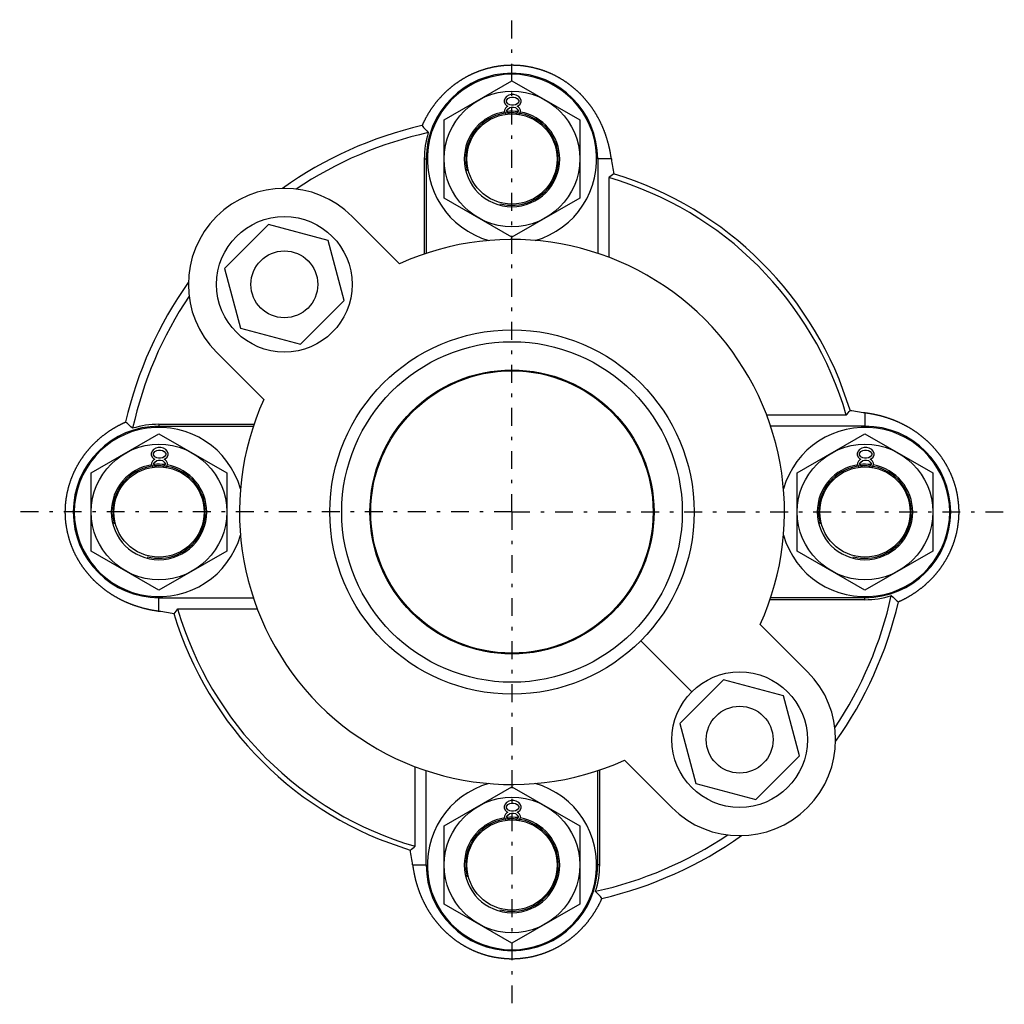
# Model space of a CAD drawing. Header units: millimetres. Extents: x 33 to 558, y 116 to 290.
# Tile 1 of 14: x 33 to 208, y 116 to 290. Entities that reach past the tile are written whole.
import ezdxf

# ---------------------------------------------------------------- set-up
doc = ezdxf.new("R2010")
doc.units = ezdxf.units.MM
doc.header["$MEASUREMENT"] = 0
doc.linetypes.add('DASH-DOT', pattern=[7.62, 3.175, -1.905, 0.635, -1.905])
for name, color, linetype in [('16', 7, 'Continuous'), ('4', 7, 'Continuous'), ('6', 7, 'Continuous')]:
    doc.layers.add(name, color=color, linetype=linetype)

msp = doc.modelspace()

# ---------------------------------------------------------------- linework, layer by layer
at = {"color": 7, "linetype": 'Continuous', "lineweight": 30}
for p, q in [((108.34, 272.76), (120.34, 279.68)), ((120.34, 279.68), (132.34, 272.76)), ((120.19, 277.22), (119.78, 277.13)), ((120.69, 277.22), (120.19, 277.22)), ((121.11, 277.13), (120.69, 277.22)), ((119.11, 276.62), (118.94, 276.19)), ((118.94, 276.19), (118.94, 275.94)), ((118.94, 275.94), (119.11, 275.51)), ((119.36, 276.87), (119.11, 276.62)), ((119.11, 275.51), (119.44, 275.26)), ((119.78, 277.13), (119.36, 276.87)), ((119.36, 276.19), (119.61, 276.53)), ((119.36, 275.94), (119.36, 276.19)), ((119.61, 275.6), (119.36, 275.94)), ((119.61, 276.53), (119.94, 276.7)), ((119.94, 275.43), (119.61, 275.6)), ((119.94, 276.7), (120.28, 276.79)), ((120.28, 276.79), (120.61, 276.79)), ((120.61, 276.79), (120.94, 276.7)), ((120.94, 276.7), (121.28, 276.53)), ((121.28, 275.6), (120.94, 275.43)), ((121.53, 276.87), (121.11, 277.13)), ((121.28, 276.53), (121.53, 276.19)), ((121.53, 275.94), (121.28, 275.6)), ((121.44, 275.26), (121.78, 275.51)), ((121.78, 276.62), (121.53, 276.87)), ((121.53, 276.19), (121.53, 275.94)), ((121.94, 276.19), (121.78, 276.62)), ((121.78, 275.51), (121.94, 275.94)), ((121.94, 275.94), (121.94, 276.19)), ((119.19, 274.83), (119.03, 274.49)), ((119.03, 274.49), (119.03, 274.24)), ((119.03, 274.24), (119.19, 273.81)), ((119.44, 275.09), (119.19, 274.83)), ((119.19, 273.81), (119.25, 273.75)), ((119.44, 275.26), (119.61, 275.17)), ((119.61, 275.17), (119.44, 275.09)), ((119.44, 274.41), (119.61, 274.66)), ((119.44, 274.23), (119.44, 274.41)), ((119.44, 274.24), (119.61, 273.98)), ((119.61, 274.66), (119.94, 274.92)), ((119.61, 273.98), (119.83, 273.81)), ((120.28, 275.34), (119.94, 275.43)), ((119.94, 274.92), (120.28, 275)), ((120.61, 275.34), (120.28, 275.34)), ((120.28, 275), (120.61, 275)), ((120.94, 275.43), (120.61, 275.34)), ((120.61, 275), (120.94, 274.92)), ((120.94, 274.92), (121.28, 274.66)), ((121.03, 273.8), (121.28, 273.98)), ((121.28, 275.17), (121.44, 275.26)), ((121.44, 275.09), (121.28, 275.17)), ((121.28, 274.66), (121.44, 274.41)), ((121.28, 273.98), (121.44, 274.24)), ((121.69, 274.83), (121.44, 275.09)), ((121.44, 274.41), (121.44, 274.24)), ((121.61, 273.72), (121.69, 273.81)), ((121.86, 274.49), (121.69, 274.83)), ((121.69, 273.81), (121.86, 274.24)), ((121.86, 274.24), (121.86, 274.49)), ((108.34, 258.9), (108.34, 272.76)), ((132.34, 272.76), (132.34, 258.9)), ((104.81, 265.83), (104.81, 249)), ((104.81, 265.83), (105.16, 265.83)), ((105.16, 265.83), (105.16, 249.13)), ((135.52, 265.83), (135.52, 249.12)), ((137.94, 265.83), (135.52, 265.83)), ((137.46, 262.52), (137.46, 248.43)), ((120.34, 251.97), (108.34, 258.9)), ((132.34, 258.9), (120.34, 251.97)), ((179.54, 220.45), (165.45, 220.45)), ((182.84, 220.92), (182.84, 218.51)), ((57.84, 218.86), (57.84, 218.51)), ((57.84, 218.86), (74.67, 218.86)), ((57.84, 218.51), (74.54, 218.51)), ((182.84, 218.51), (166.14, 218.51)), ((45.84, 210.26), (57.84, 217.18)), ((57.84, 217.18), (69.84, 210.26)), ((170.84, 210.26), (182.84, 217.18)), ((182.84, 217.18), (194.84, 210.26)), ((57.28, 214.63), (56.86, 214.37)), ((57.69, 214.72), (57.28, 214.63)), ((58.19, 214.72), (57.69, 214.72)), ((58.61, 214.63), (58.19, 214.72)), ((59.03, 214.37), (58.61, 214.63)), ((182.28, 214.63), (181.86, 214.37)), ((182.69, 214.72), (182.28, 214.63)), ((183.19, 214.72), (182.69, 214.72)), ((183.61, 214.63), (183.19, 214.72)), ((184.03, 214.37), (183.61, 214.63)), ((56.61, 214.12), (56.44, 213.69)), ((56.44, 213.69), (56.44, 213.44)), ((56.44, 213.44), (56.61, 213.01)), ((56.86, 214.37), (56.61, 214.12)), ((56.61, 213.01), (56.94, 212.76)), ((56.86, 213.69), (57.11, 214.03)), ((56.86, 213.44), (56.86, 213.69)), ((57.11, 213.1), (56.86, 213.44)), ((56.94, 212.76), (57.11, 212.67)), ((57.11, 214.03), (57.44, 214.2)), ((57.44, 212.93), (57.11, 213.1)), ((57.44, 214.2), (57.78, 214.29)), ((57.78, 212.84), (57.44, 212.93)), ((57.78, 214.29), (58.11, 214.29)), ((58.11, 212.84), (57.78, 212.84)), ((58.11, 214.29), (58.44, 214.2)), ((58.44, 212.93), (58.11, 212.84)), ((58.44, 214.2), (58.78, 214.03)), ((58.78, 213.1), (58.44, 212.93)), ((58.78, 214.03), (59.03, 213.69)), ((59.03, 213.44), (58.78, 213.1)), ((58.78, 212.67), (58.94, 212.76)), ((58.94, 212.76), (59.28, 213.01)), ((59.28, 214.12), (59.03, 214.37)), ((59.03, 213.69), (59.03, 213.44)), ((59.44, 213.69), (59.28, 214.12)), ((59.28, 213.01), (59.44, 213.44)), ((59.44, 213.44), (59.44, 213.69)), ((181.61, 214.12), (181.44, 213.69)), ((181.44, 213.69), (181.44, 213.44)), ((181.44, 213.44), (181.61, 213.01)), ((181.86, 214.37), (181.61, 214.12)), ((181.61, 213.01), (181.94, 212.76)), ((181.86, 213.69), (182.11, 214.03)), ((181.86, 213.44), (181.86, 213.69)), ((182.11, 213.1), (181.86, 213.44)), ((181.94, 212.76), (182.11, 212.67)), ((182.11, 214.03), (182.44, 214.2)), ((182.44, 212.93), (182.11, 213.1)), ((182.44, 214.2), (182.78, 214.29)), ((182.78, 212.84), (182.44, 212.93)), ((182.78, 214.29), (183.11, 214.29)), ((183.11, 212.84), (182.78, 212.84)), ((183.11, 214.29), (183.44, 214.2)), ((183.44, 212.93), (183.11, 212.84)), ((183.44, 214.2), (183.78, 214.03)), ((183.78, 213.1), (183.44, 212.93)), ((183.78, 214.03), (184.03, 213.69)), ((184.03, 213.44), (183.78, 213.1)), ((183.78, 212.67), (183.94, 212.76)), ((183.94, 212.76), (184.28, 213.01)), ((184.28, 214.12), (184.03, 214.37)), ((184.03, 213.69), (184.03, 213.44)), ((184.44, 213.69), (184.28, 214.12)), ((184.28, 213.01), (184.44, 213.44)), ((184.44, 213.44), (184.44, 213.69)), ((56.69, 212.33), (56.53, 211.99)), ((56.53, 211.99), (56.53, 211.74)), ((56.53, 211.74), (56.69, 211.31)), ((56.94, 212.59), (56.69, 212.33)), ((56.69, 211.31), (56.75, 211.25)), ((57.11, 212.67), (56.94, 212.59)), ((56.94, 211.91), (57.11, 212.16)), ((56.94, 211.73), (56.94, 211.91)), ((56.94, 211.74), (57.11, 211.48)), ((57.11, 212.16), (57.44, 212.42)), ((57.11, 211.48), (57.33, 211.31)), ((57.44, 212.42), (57.78, 212.5)), ((57.78, 212.5), (58.11, 212.5)), ((58.11, 212.5), (58.44, 212.42)), ((58.44, 212.42), (58.78, 212.16)), ((58.53, 211.3), (58.78, 211.48)), ((58.94, 212.59), (58.78, 212.67)), ((58.78, 212.16), (58.94, 211.91)), ((58.78, 211.48), (58.94, 211.74)), ((59.19, 212.33), (58.94, 212.59)), ((58.94, 211.91), (58.94, 211.74)), ((59.11, 211.22), (59.19, 211.31)), ((59.36, 211.99), (59.19, 212.33)), ((59.19, 211.31), (59.36, 211.74)), ((59.36, 211.74), (59.36, 211.99)), ((181.69, 212.33), (181.53, 211.99)), ((181.53, 211.99), (181.53, 211.74)), ((181.53, 211.74), (181.69, 211.31)), ((181.94, 212.59), (181.69, 212.33)), ((181.69, 211.31), (181.75, 211.25)), ((182.11, 212.67), (181.94, 212.59)), ((181.94, 211.91), (182.11, 212.16)), ((181.94, 211.73), (181.94, 211.91)), ((181.94, 211.74), (182.11, 211.48)), ((182.11, 212.16), (182.44, 212.42)), ((182.11, 211.48), (182.33, 211.31)), ((182.44, 212.42), (182.78, 212.5)), ((182.78, 212.5), (183.11, 212.5)), ((183.11, 212.5), (183.44, 212.42)), ((183.44, 212.42), (183.78, 212.16)), ((183.53, 211.3), (183.78, 211.48)), ((183.94, 212.59), (183.78, 212.67)), ((183.78, 212.16), (183.94, 211.91)), ((183.78, 211.48), (183.94, 211.74)), ((184.19, 212.33), (183.94, 212.59)), ((183.94, 211.91), (183.94, 211.74)), ((184.11, 211.22), (184.19, 211.31)), ((184.36, 211.99), (184.19, 212.33)), ((184.19, 211.31), (184.36, 211.74)), ((184.36, 211.74), (184.36, 211.99)), ((45.84, 196.4), (45.84, 210.26)), ((69.84, 210.26), (69.84, 196.4)), ((170.84, 196.4), (170.84, 210.26)), ((194.84, 210.26), (194.84, 196.4)), ((57.84, 189.47), (45.84, 196.4)), ((69.84, 196.4), (57.84, 189.47)), ((182.84, 189.47), (170.84, 196.4)), ((194.84, 196.4), (182.84, 189.47)), ((57.84, 185.73), (57.84, 188.15)), ((57.84, 188.15), (74.55, 188.15)), ((182.84, 187.8), (166.02, 187.8)), ((182.84, 188.15), (166.14, 188.15)), ((182.84, 187.8), (182.84, 188.15)), ((61.15, 186.21), (75.24, 186.21)), ((103.22, 144.13), (103.22, 158.22)), ((105.16, 140.83), (105.16, 157.53)), ((135.52, 140.83), (135.52, 157.53)), ((135.87, 140.83), (135.87, 157.65)), ((108.34, 147.76), (120.34, 154.68)), ((120.34, 154.68), (132.34, 147.76)), ((119.36, 151.87), (119.11, 151.62)), ((119.78, 152.13), (119.36, 151.87)), ((119.61, 151.53), (119.94, 151.7)), ((120.19, 152.22), (119.78, 152.13)), ((119.94, 151.7), (120.28, 151.79)), ((120.69, 152.22), (120.19, 152.22)), ((120.28, 151.79), (120.61, 151.79)), ((120.61, 151.79), (120.94, 151.7)), ((121.11, 152.13), (120.69, 152.22)), ((120.94, 151.7), (121.28, 151.53)), ((121.53, 151.87), (121.11, 152.13)), ((121.78, 151.62), (121.53, 151.87)), ((119.11, 151.62), (118.94, 151.19)), ((118.94, 151.19), (118.94, 150.94)), ((118.94, 150.94), (119.11, 150.51)), ((119.11, 150.51), (119.44, 150.26)), ((119.44, 150.09), (119.19, 149.83)), ((119.36, 151.19), (119.61, 151.53)), ((119.36, 150.94), (119.36, 151.19)), ((119.61, 150.6), (119.36, 150.94)), ((119.44, 150.26), (119.61, 150.17)), ((119.61, 150.17), (119.44, 150.09)), ((119.94, 150.43), (119.61, 150.6)), ((120.28, 150.34), (119.94, 150.43)), ((119.94, 149.92), (120.28, 150)), ((120.61, 150.34), (120.28, 150.34)), ((120.28, 150), (120.61, 150)), ((120.94, 150.43), (120.61, 150.34)), ((120.61, 150), (120.94, 149.92)), ((121.28, 150.6), (120.94, 150.43)), ((121.28, 151.53), (121.53, 151.19)), ((121.53, 150.94), (121.28, 150.6)), ((121.28, 150.17), (121.44, 150.26)), ((121.44, 150.09), (121.28, 150.17)), ((121.44, 150.26), (121.78, 150.51)), ((121.69, 149.83), (121.44, 150.09)), ((121.53, 151.19), (121.53, 150.94)), ((121.94, 151.19), (121.78, 151.62)), ((121.78, 150.51), (121.94, 150.94)), ((121.94, 150.94), (121.94, 151.19)), ((119.19, 149.83), (119.03, 149.49)), ((119.03, 149.49), (119.03, 149.24)), ((119.03, 149.24), (119.19, 148.81)), ((119.19, 148.81), (119.25, 148.75)), ((119.44, 149.41), (119.61, 149.66)), ((119.44, 149.23), (119.44, 149.41)), ((119.44, 149.24), (119.61, 148.98)), ((119.61, 149.66), (119.94, 149.92)), ((119.61, 148.98), (119.83, 148.81)), ((120.94, 149.92), (121.28, 149.66)), ((121.03, 148.8), (121.28, 148.98)), ((121.28, 149.66), (121.44, 149.41)), ((121.28, 148.98), (121.44, 149.24)), ((121.44, 149.41), (121.44, 149.24)), ((121.61, 148.72), (121.69, 148.81)), ((121.86, 149.49), (121.69, 149.83)), ((121.69, 148.81), (121.86, 149.24)), ((121.86, 149.24), (121.86, 149.49)), ((108.34, 133.9), (108.34, 147.76)), ((132.34, 147.76), (132.34, 133.9)), ((102.75, 140.83), (105.16, 140.83)), ((135.87, 140.83), (135.52, 140.83)), ((120.34, 126.97), (108.34, 133.9)), ((132.34, 133.9), (120.34, 126.97))]:
    msp.add_line(p, q, dxfattribs=at)
at = {"color": 40, "linetype": 'Continuous', "lineweight": 30}
msp.add_line((143.15, 180.52), (152.16, 171.51), dxfattribs=at)
at = {"color": 7, "linetype": 'Continuous', "lineweight": 30}
for centre, radius in [((120.34, 265.83), 12), ((120.34, 265.83), 8), ((80.04, 243.63), 5.92), ((120.34, 203.33), 32.25), ((120.34, 203.33), 30.15), ((120.34, 203.33), 25.15), ((120.34, 203.33), 25), ((57.84, 203.33), 12), ((182.84, 203.33), 12), ((57.84, 203.33), 8), ((182.84, 203.33), 8), ((160.65, 163.02), 5.92), ((120.34, 140.83), 12), ((120.34, 140.83), 8)]:
    msp.add_circle(centre, radius, dxfattribs=at)
for centre, radius, start, end in [((120.34, 265.83), 15.18, 0, 180), ((120.34, 265.83), 15, 285.801, 254.1859), ((120.34, 265.83), 8.45, 98.8056, 180), ((120.34, 265.83), 8.45, 82.649, 96.114), ((120.34, 265.83), 8.45, 0, 79.9037), ((120.34, 203.33), 70.25, 103.1107, 125.3409), ((120.34, 203.33), 68.78, 102.4373, 123.7629), ((170.74, 330.15), 88.38, 221.3634, 222.4514), ((120.34, 265.83), 15.53, 162.5121, 180), ((207.24, 275.12), 69.92, 187.6335, 189.8289), ((262.02, 96.84), 207.28, 126.6303, 126.9346), ((120.34, 203.33), 61.62, 16.1297, 73.8703), ((120.34, 203.33), 62.5, 16.7383, 73.2617), ((120.34, 203.33), 48.25, 335.63, 114.37), ((120.34, 203.33), 70.25, 144.6591, 166.8893), ((120.34, 203.33), 68.78, 146.2371, 167.5627), ((120.34, 203.33), 48.25, 155.63, 294.37), ((13.85, 345), 207.28, 323.0654, 323.3697), ((192.13, 290.22), 69.92, 260.1711, 262.3665), ((57.84, 203.33), 15.18, 90, 270), ((57.84, 203.33), 15, 15.8141, 344.199), ((-6.48, 152.93), 88.38, 47.5486, 48.6366), ((57.84, 203.33), 15.53, 90, 107.4879), ((182.84, 203.33), 15, 195.8141, 164.199), ((182.84, 203.33), 15.18, 270, 90), ((57.84, 203.33), 8.45, 98.8056, 180), ((57.84, 203.33), 8.45, 82.649, 96.114), ((57.84, 203.33), 8.45, 0, 79.9037), ((182.84, 203.33), 8.45, 98.8056, 180), ((182.84, 203.33), 8.45, 82.649, 96.114), ((182.84, 203.33), 8.45, 0, 79.9037), ((120.34, 203.33), 68.78, 326.2371, 347.5627), ((182.84, 203.33), 15.53, 270, 287.4879), ((247.16, 253.73), 88.38, 227.5486, 228.6366), ((120.34, 203.33), 70.25, 324.6591, 346.8893), ((48.55, 116.43), 69.92, 80.1711, 82.3665), ((226.83, 61.65), 207.28, 143.0654, 143.3697), ((120.34, 203.33), 62.5, 196.7383, 253.2617), ((120.34, 203.33), 61.62, 196.1297, 253.8703), ((120.34, 140.83), 15, 105.801, 74.1859), ((120.34, 140.83), 8.45, 98.8056, 180), ((120.34, 140.83), 8.45, 82.649, 96.114), ((120.34, 140.83), 8.45, 0, 79.9037), ((120.34, 203.33), 68.78, 282.4373, 303.7629), ((120.34, 203.33), 70.25, 283.1107, 305.3409), ((-21.33, 309.82), 207.28, 306.6303, 306.9346), ((33.45, 131.54), 69.92, 7.6335, 9.8289), ((120.34, 140.83), 15.18, 180, 0), ((120.34, 140.83), 15.53, 342.5121, 0), ((69.94, 76.51), 88.38, 41.3634, 42.4514)]:
    msp.add_arc(centre, radius, start, end, dxfattribs=at)
at = {"color": 2, "linetype": 'Continuous', "lineweight": 30}
for centre in [(120.34, 265.83), (57.84, 203.33), (182.84, 203.33), (120.34, 140.83)]:
    msp.add_arc(centre, 8.2, 255, 195, dxfattribs=at)
at = {"color": 7, "linetype": 'Continuous', "lineweight": 30}
for points, start_tangent, end_tangent in [([(137.94, 265.83), (137.92, 265.98), (137.89, 266.13), (137.87, 266.28), (137.85, 266.44), (137.82, 266.59), (137.79, 266.74), (137.77, 266.89), (137.74, 267.04), (137.71, 267.19), (137.68, 267.34), (137.65, 267.49), (137.62, 267.64), (137.58, 267.79), (137.55, 267.94), (137.51, 268.09), (137.48, 268.24), (137.44, 268.39), (137.4, 268.54), (137.36, 268.69), (137.32, 268.84), (137.28, 268.98), (137.24, 269.13), (137.19, 269.28), (137.15, 269.43), (137.1, 269.57), (137.06, 269.72), (137.01, 269.87), (136.96, 270.01), (136.91, 270.16), (136.86, 270.3), (136.81, 270.45), (136.75, 270.59), (136.7, 270.73), (136.64, 270.88), (136.59, 271.02), (136.53, 271.16), (136.47, 271.3), (136.41, 271.45), (136.35, 271.59), (136.28, 271.73), (136.22, 271.87), (136.16, 272.01), (136.09, 272.15), (136.02, 272.28), (135.96, 272.42), (135.89, 272.56), (135.82, 272.7), (135.75, 272.83), (135.68, 272.97), (135.6, 273.1), (135.53, 273.24), (135.45, 273.37), (135.38, 273.51), (135.3, 273.64), (135.22, 273.77), (135.14, 273.9), (135.06, 274.03), (134.98, 274.16), (134.9, 274.29), (134.81, 274.42), (134.73, 274.55), (134.64, 274.68), (134.56, 274.81), (134.47, 274.93), (134.38, 275.06), (134.29, 275.18), (134.2, 275.31), (134.11, 275.43), (134.01, 275.55), (133.92, 275.67), (133.82, 275.79), (133.73, 275.91), (133.63, 276.03), (133.53, 276.15), (133.43, 276.27), (133.33, 276.38), (133.23, 276.5), (133.13, 276.62), (133.03, 276.73), (132.92, 276.84), (132.82, 276.96), (132.71, 277.07), (132.6, 277.18), (132.5, 277.29), (132.39, 277.4), (132.28, 277.5), (132.17, 277.61), (132.06, 277.72), (131.94, 277.82), (131.83, 277.92), (131.72, 278.03), (131.6, 278.13), (131.48, 278.23), (131.37, 278.33), (131.25, 278.43), (131.13, 278.53), (131.01, 278.62), (130.89, 278.72), (130.77, 278.81), (130.65, 278.91), (130.53, 279), (130.4, 279.09), (130.28, 279.18), (130.15, 279.27), (130.03, 279.36), (129.9, 279.45), (129.77, 279.53), (129.64, 279.62), (129.52, 279.7), (129.39, 279.79), (129.26, 279.87), (129.12, 279.95), (128.99, 280.03), (128.86, 280.1), (128.73, 280.18), (128.59, 280.26), (128.46, 280.33), (128.32, 280.4), (128.19, 280.48), (128.05, 280.55), (127.91, 280.62), (127.78, 280.69), (127.64, 280.75), (127.5, 280.82), (127.36, 280.88), (127.22, 280.95), (127.08, 281.01), (126.94, 281.07), (126.8, 281.13), (126.65, 281.19), (126.51, 281.24), (126.37, 281.3), (126.22, 281.35), (126.08, 281.41), (125.93, 281.46), (125.79, 281.51), (125.64, 281.56), (125.5, 281.61), (125.35, 281.65), (125.2, 281.7), (125.06, 281.74), (124.91, 281.78), (124.76, 281.82), (124.61, 281.86), (124.46, 281.9), (124.31, 281.94), (124.16, 281.98), (124.01, 282.01), (123.86, 282.04), (123.71, 282.07), (123.56, 282.1), (123.41, 282.13), (123.26, 282.16), (123.11, 282.19), (122.96, 282.21), (122.8, 282.23), (122.65, 282.26), (122.5, 282.28), (122.35, 282.3), (122.19, 282.31), (122.04, 282.33), (121.89, 282.35), (121.73, 282.36), (121.58, 282.37), (121.43, 282.38), (121.27, 282.39), (121.12, 282.4), (120.97, 282.4), (120.81, 282.41), (120.66, 282.41), (120.51, 282.42), (120.35, 282.42), (120.2, 282.42), (120.04, 282.41), (119.89, 282.41), (119.74, 282.41), (119.58, 282.4), (119.43, 282.39), (119.28, 282.38), (119.12, 282.37), (118.97, 282.36), (118.82, 282.35), (118.66, 282.33), (118.51, 282.32), (118.36, 282.3), (118.2, 282.28), (118.05, 282.26), (117.9, 282.24), (117.75, 282.21), (117.6, 282.19), (117.44, 282.16), (117.29, 282.14), (117.14, 282.11), (116.99, 282.08), (116.84, 282.05), (116.69, 282.01), (116.54, 281.98), (116.39, 281.94), (116.24, 281.91), (116.09, 281.87), (115.94, 281.83), (115.8, 281.79), (115.65, 281.75), (115.5, 281.7), (115.35, 281.66), (115.21, 281.61), (115.06, 281.56), (114.91, 281.51), (114.77, 281.46), (114.62, 281.41), (114.48, 281.36), (114.34, 281.31), (114.19, 281.25), (114.05, 281.19), (113.91, 281.14), (113.77, 281.08), (113.62, 281.02), (113.48, 280.95), (113.34, 280.89), (113.2, 280.83), (113.06, 280.76), (112.93, 280.69), (112.79, 280.63), (112.65, 280.56), (112.51, 280.49), (112.38, 280.41), (112.24, 280.34), (112.11, 280.27), (111.97, 280.19), (111.84, 280.11), (111.71, 280.04), (111.58, 279.96), (111.45, 279.88), (111.32, 279.8), (111.19, 279.71), (111.06, 279.63), (110.93, 279.54), (110.8, 279.46), (110.67, 279.37), (110.55, 279.28), (110.42, 279.19), (110.3, 279.1), (110.17, 279.01), (110.05, 278.92), (109.93, 278.83), (109.81, 278.73), (109.69, 278.64), (109.57, 278.54), (109.45, 278.44), (109.33, 278.34), (109.21, 278.24), (109.1, 278.14), (108.98, 278.04), (108.87, 277.94), (108.76, 277.83), (108.64, 277.73), (108.53, 277.62), (108.42, 277.52), (108.31, 277.41), (108.2, 277.3), (108.09, 277.19), (107.99, 277.08), (107.88, 276.97), (107.78, 276.86), (107.67, 276.74), (107.57, 276.63), (107.47, 276.51), (107.37, 276.4), (107.27, 276.28), (107.17, 276.16), (107.07, 276.05), (106.97, 275.93), (106.87, 275.81), (106.78, 275.69), (106.68, 275.57), (106.59, 275.44), (106.5, 275.32), (106.41, 275.2), (106.32, 275.07), (106.23, 274.95), (106.14, 274.82), (106.05, 274.69), (105.97, 274.57), (105.88, 274.44), (105.8, 274.31), (105.72, 274.18), (105.63, 274.05), (105.55, 273.92), (105.47, 273.79), (105.4, 273.65), (105.32, 273.52), (105.24, 273.39), (105.17, 273.25), (105.09, 273.12), (105.02, 272.98), (104.95, 272.85), (104.88, 272.71), (104.81, 272.58), (104.74, 272.44), (104.67, 272.3), (104.6, 272.16), (104.54, 272.02), (104.47, 271.88), (104.41, 271.74)], (-0.083424, 0.617095), (-0.254803, -0.568291)), ([(182.84, 220.92), (183, 220.9), (183.15, 220.88), (183.3, 220.85), (183.45, 220.83), (183.6, 220.81), (183.75, 220.78), (183.91, 220.75), (184.06, 220.72), (184.21, 220.7), (184.36, 220.66), (184.51, 220.63), (184.66, 220.6), (184.81, 220.57), (184.96, 220.53), (185.11, 220.5), (185.26, 220.46), (185.41, 220.43), (185.56, 220.39), (185.7, 220.35), (185.85, 220.31), (186, 220.27), (186.15, 220.22), (186.29, 220.18), (186.44, 220.13), (186.59, 220.09), (186.73, 220.04), (186.88, 219.99), (187.03, 219.94), (187.17, 219.89), (187.32, 219.84), (187.46, 219.79), (187.61, 219.74), (187.75, 219.68), (187.89, 219.63), (188.04, 219.57), (188.18, 219.51), (188.32, 219.45), (188.46, 219.39), (188.6, 219.33), (188.74, 219.27), (188.88, 219.21), (189.02, 219.14), (189.16, 219.08), (189.3, 219.01), (189.44, 218.94), (189.58, 218.87), (189.71, 218.8), (189.85, 218.73), (189.98, 218.66), (190.12, 218.59), (190.25, 218.51), (190.39, 218.44), (190.52, 218.36), (190.65, 218.28), (190.79, 218.21), (190.92, 218.13), (191.05, 218.05), (191.18, 217.96), (191.31, 217.88), (191.44, 217.8), (191.57, 217.71), (191.69, 217.63), (191.82, 217.54), (191.95, 217.45), (192.07, 217.36), (192.2, 217.27), (192.32, 217.18), (192.44, 217.09), (192.57, 217), (192.69, 216.9), (192.81, 216.81), (192.93, 216.71), (193.05, 216.61), (193.17, 216.52), (193.28, 216.42), (193.4, 216.32), (193.52, 216.22), (193.63, 216.11), (193.75, 216.01), (193.86, 215.91), (193.97, 215.8), (194.08, 215.7), (194.19, 215.59), (194.3, 215.48), (194.41, 215.37), (194.52, 215.26), (194.63, 215.15), (194.73, 215.04), (194.84, 214.93), (194.94, 214.81), (195.04, 214.7), (195.15, 214.58), (195.25, 214.47), (195.35, 214.35), (195.45, 214.23), (195.54, 214.12), (195.64, 214), (195.74, 213.88), (195.83, 213.76), (195.92, 213.63), (196.02, 213.51), (196.11, 213.39), (196.2, 213.26), (196.29, 213.14), (196.38, 213.01), (196.46, 212.88), (196.55, 212.76), (196.63, 212.63), (196.72, 212.5), (196.8, 212.37), (196.88, 212.24), (196.96, 212.11), (197.04, 211.98), (197.12, 211.84), (197.2, 211.71), (197.27, 211.58), (197.35, 211.44), (197.42, 211.31), (197.49, 211.17), (197.56, 211.04), (197.63, 210.9), (197.7, 210.76), (197.77, 210.62), (197.83, 210.48), (197.9, 210.34), (197.96, 210.2), (198.02, 210.06), (198.08, 209.92), (198.14, 209.78), (198.2, 209.64), (198.26, 209.49), (198.32, 209.35), (198.37, 209.21), (198.42, 209.06), (198.47, 208.92), (198.52, 208.77), (198.57, 208.63), (198.62, 208.48), (198.67, 208.33), (198.71, 208.19), (198.76, 208.04), (198.8, 207.89), (198.84, 207.74), (198.88, 207.6), (198.92, 207.45), (198.96, 207.3), (198.99, 207.15), (199.03, 207), (199.06, 206.85), (199.09, 206.7), (199.12, 206.55), (199.15, 206.39), (199.18, 206.24), (199.2, 206.09), (199.23, 205.94), (199.25, 205.79), (199.27, 205.64), (199.29, 205.48), (199.31, 205.33), (199.33, 205.18), (199.35, 205.03), (199.36, 204.87), (199.37, 204.72), (199.39, 204.57), (199.4, 204.41), (199.41, 204.26), (199.41, 204.11), (199.42, 203.95), (199.43, 203.8), (199.43, 203.64), (199.43, 203.49), (199.43, 203.34), (199.43, 203.18), (199.43, 203.03), (199.43, 202.88), (199.42, 202.72), (199.42, 202.57), (199.41, 202.41), (199.4, 202.26), (199.39, 202.11), (199.38, 201.95), (199.36, 201.8), (199.35, 201.65), (199.33, 201.49), (199.31, 201.34), (199.3, 201.19), (199.28, 201.04), (199.25, 200.88), (199.23, 200.73), (199.21, 200.58), (199.18, 200.43), (199.15, 200.28), (199.12, 200.13), (199.09, 199.98), (199.06, 199.83), (199.03, 199.67), (199, 199.52), (198.96, 199.38), (198.92, 199.23), (198.88, 199.08), (198.85, 198.93), (198.8, 198.78), (198.76, 198.63), (198.72, 198.48), (198.67, 198.34), (198.63, 198.19), (198.58, 198.04), (198.53, 197.9), (198.48, 197.75), (198.43, 197.61), (198.38, 197.46), (198.32, 197.32), (198.27, 197.18), (198.21, 197.03), (198.15, 196.89), (198.09, 196.75), (198.03, 196.61), (197.97, 196.47), (197.91, 196.33), (197.84, 196.19), (197.78, 196.05), (197.71, 195.91), (197.64, 195.77), (197.57, 195.64), (197.5, 195.5), (197.43, 195.36), (197.36, 195.23), (197.28, 195.09), (197.21, 194.96), (197.13, 194.83), (197.05, 194.69), (196.97, 194.56), (196.89, 194.43), (196.81, 194.3), (196.73, 194.17), (196.64, 194.04), (196.56, 193.91), (196.47, 193.78), (196.39, 193.66), (196.3, 193.53), (196.21, 193.41), (196.12, 193.28), (196.03, 193.16), (195.94, 193.04), (195.84, 192.91), (195.75, 192.79), (195.65, 192.67), (195.55, 192.55), (195.46, 192.43), (195.36, 192.32), (195.26, 192.2), (195.16, 192.08), (195.06, 191.97), (194.95, 191.85), (194.85, 191.74), (194.74, 191.63), (194.64, 191.52), (194.53, 191.41), (194.42, 191.3), (194.32, 191.19), (194.21, 191.08), (194.1, 190.97), (193.98, 190.87), (193.87, 190.76), (193.76, 190.66), (193.64, 190.55), (193.53, 190.45), (193.41, 190.35), (193.3, 190.25), (193.18, 190.15), (193.06, 190.05), (192.94, 189.95), (192.82, 189.86), (192.7, 189.76), (192.58, 189.67), (192.46, 189.58), (192.34, 189.48), (192.21, 189.39), (192.09, 189.3), (191.96, 189.21), (191.84, 189.13), (191.71, 189.04), (191.58, 188.95), (191.45, 188.87), (191.32, 188.78), (191.2, 188.7), (191.06, 188.62), (190.93, 188.54), (190.8, 188.46), (190.67, 188.38), (190.54, 188.3), (190.4, 188.23), (190.27, 188.15), (190.14, 188.08), (190, 188), (189.86, 187.93), (189.73, 187.86), (189.59, 187.79), (189.45, 187.72), (189.32, 187.65), (189.18, 187.59), (189.04, 187.52), (188.9, 187.46), (188.76, 187.39)], (0.617095, -0.083424), (-0.568291, -0.254803)), ([(57.84, 185.73), (57.69, 185.75), (57.54, 185.78), (57.39, 185.8), (57.24, 185.82), (57.08, 185.85), (56.93, 185.88), (56.78, 185.9), (56.63, 185.93), (56.48, 185.96), (56.33, 185.99), (56.18, 186.02), (56.03, 186.05), (55.88, 186.09), (55.73, 186.12), (55.58, 186.16), (55.43, 186.19), (55.28, 186.23), (55.13, 186.27), (54.98, 186.31), (54.83, 186.35), (54.69, 186.39), (54.54, 186.43), (54.39, 186.48), (54.24, 186.52), (54.1, 186.57), (53.95, 186.61), (53.8, 186.66), (53.66, 186.71), (53.51, 186.76), (53.37, 186.81), (53.22, 186.86), (53.08, 186.92), (52.94, 186.97), (52.79, 187.03), (52.65, 187.09), (52.51, 187.14), (52.37, 187.2), (52.22, 187.26), (52.08, 187.32), (51.94, 187.39), (51.8, 187.45), (51.66, 187.51), (51.52, 187.58), (51.39, 187.65), (51.25, 187.71), (51.11, 187.78), (50.97, 187.85), (50.84, 187.92), (50.7, 187.99), (50.57, 188.07), (50.43, 188.14), (50.3, 188.22), (50.16, 188.29), (50.03, 188.37), (49.9, 188.45), (49.77, 188.53), (49.64, 188.61), (49.51, 188.69), (49.38, 188.77), (49.25, 188.86), (49.12, 188.94), (48.99, 189.03), (48.87, 189.11), (48.74, 189.2), (48.61, 189.29), (48.49, 189.38), (48.37, 189.47), (48.24, 189.56), (48.12, 189.66), (48, 189.75), (47.88, 189.85), (47.76, 189.94), (47.64, 190.04), (47.52, 190.14), (47.4, 190.24), (47.29, 190.34), (47.17, 190.44), (47.05, 190.54), (46.94, 190.64), (46.83, 190.75), (46.72, 190.85), (46.6, 190.96), (46.49, 191.07), (46.38, 191.17), (46.27, 191.28), (46.17, 191.39), (46.06, 191.5), (45.95, 191.61), (45.85, 191.73), (45.75, 191.84), (45.64, 191.95), (45.54, 192.07), (45.44, 192.19), (45.34, 192.3), (45.24, 192.42), (45.14, 192.54), (45.05, 192.66), (44.95, 192.78), (44.86, 192.9), (44.76, 193.02), (44.67, 193.14), (44.58, 193.27), (44.49, 193.39), (44.4, 193.52), (44.31, 193.64), (44.22, 193.77), (44.14, 193.9), (44.05, 194.03), (43.97, 194.15), (43.88, 194.28), (43.8, 194.41), (43.72, 194.55), (43.64, 194.68), (43.57, 194.81), (43.49, 194.94), (43.41, 195.08), (43.34, 195.21), (43.27, 195.35), (43.19, 195.48), (43.12, 195.62), (43.05, 195.76), (42.98, 195.89), (42.92, 196.03), (42.85, 196.17), (42.79, 196.31), (42.72, 196.45), (42.66, 196.59), (42.6, 196.73), (42.54, 196.87), (42.48, 197.02), (42.43, 197.16), (42.37, 197.3), (42.32, 197.45), (42.26, 197.59), (42.21, 197.74), (42.16, 197.88), (42.11, 198.03), (42.06, 198.17), (42.02, 198.32), (41.97, 198.47), (41.93, 198.61), (41.89, 198.76), (41.85, 198.91), (41.81, 199.06), (41.77, 199.21), (41.73, 199.36), (41.69, 199.51), (41.66, 199.66), (41.63, 199.81), (41.6, 199.96), (41.57, 200.11), (41.54, 200.26), (41.51, 200.41), (41.48, 200.56), (41.46, 200.71), (41.44, 200.87), (41.41, 201.02), (41.39, 201.17), (41.37, 201.32), (41.36, 201.48), (41.34, 201.63), (41.32, 201.78), (41.31, 201.94), (41.3, 202.09), (41.29, 202.24), (41.28, 202.4), (41.27, 202.55), (41.27, 202.7), (41.26, 202.86), (41.26, 203.01), (41.25, 203.16), (41.25, 203.32), (41.25, 203.47), (41.26, 203.63), (41.26, 203.78), (41.26, 203.93), (41.27, 204.09), (41.28, 204.24), (41.29, 204.39), (41.3, 204.55), (41.31, 204.7), (41.32, 204.85), (41.34, 205.01), (41.35, 205.16), (41.37, 205.31), (41.39, 205.47), (41.41, 205.62), (41.43, 205.77), (41.46, 205.92), (41.48, 206.07), (41.51, 206.23), (41.53, 206.38), (41.56, 206.53), (41.59, 206.68), (41.62, 206.83), (41.66, 206.98), (41.69, 207.13), (41.73, 207.28), (41.76, 207.43), (41.8, 207.58), (41.84, 207.73), (41.88, 207.87), (41.92, 208.02), (41.97, 208.17), (42.01, 208.32), (42.06, 208.46), (42.11, 208.61), (42.16, 208.76), (42.21, 208.9), (42.26, 209.05), (42.31, 209.19), (42.36, 209.33), (42.42, 209.48), (42.48, 209.62), (42.53, 209.76), (42.59, 209.9), (42.65, 210.05), (42.72, 210.19), (42.78, 210.33), (42.84, 210.47), (42.91, 210.61), (42.98, 210.74), (43.05, 210.88), (43.11, 211.02), (43.19, 211.16), (43.26, 211.29), (43.33, 211.43), (43.4, 211.56), (43.48, 211.7), (43.56, 211.83), (43.63, 211.96), (43.71, 212.09), (43.79, 212.22), (43.87, 212.36), (43.96, 212.48), (44.04, 212.61), (44.13, 212.74), (44.21, 212.87), (44.3, 213), (44.39, 213.12), (44.48, 213.25), (44.57, 213.37), (44.66, 213.5), (44.75, 213.62), (44.84, 213.74), (44.94, 213.86), (45.03, 213.98), (45.13, 214.1), (45.23, 214.22), (45.33, 214.34), (45.43, 214.46), (45.53, 214.57), (45.63, 214.69), (45.73, 214.8), (45.84, 214.91), (45.94, 215.03), (46.05, 215.14), (46.15, 215.25), (46.26, 215.36), (46.37, 215.47), (46.48, 215.58), (46.59, 215.68), (46.7, 215.79), (46.81, 215.89), (46.93, 216), (47.04, 216.1), (47.16, 216.2), (47.27, 216.3), (47.39, 216.4), (47.51, 216.5), (47.62, 216.6), (47.74, 216.7), (47.86, 216.8), (47.98, 216.89), (48.11, 216.99), (48.23, 217.08), (48.35, 217.17), (48.47, 217.26), (48.6, 217.35), (48.72, 217.44), (48.85, 217.53), (48.98, 217.62), (49.1, 217.7), (49.23, 217.79), (49.36, 217.87), (49.49, 217.95), (49.62, 218.04), (49.75, 218.12), (49.88, 218.2), (50.02, 218.27), (50.15, 218.35), (50.28, 218.43), (50.42, 218.5), (50.55, 218.58), (50.69, 218.65), (50.82, 218.72), (50.96, 218.79), (51.09, 218.86), (51.23, 218.93), (51.37, 219), (51.51, 219.07), (51.65, 219.13), (51.79, 219.2), (51.93, 219.26)], (-0.617095, 0.083424), (0.568291, 0.254803)), ([(102.75, 140.83), (102.77, 140.68), (102.79, 140.52), (102.82, 140.37), (102.84, 140.22), (102.86, 140.07), (102.89, 139.92), (102.92, 139.77), (102.95, 139.61), (102.98, 139.46), (103.01, 139.31), (103.04, 139.16), (103.07, 139.01), (103.1, 138.86), (103.14, 138.71), (103.17, 138.56), (103.21, 138.41), (103.24, 138.26), (103.28, 138.11), (103.32, 137.97), (103.36, 137.82), (103.4, 137.67), (103.45, 137.52), (103.49, 137.38), (103.54, 137.23), (103.58, 137.08), (103.63, 136.94), (103.68, 136.79), (103.73, 136.64), (103.78, 136.5), (103.83, 136.35), (103.88, 136.21), (103.93, 136.06), (103.99, 135.92), (104.04, 135.78), (104.1, 135.64), (104.16, 135.49), (104.22, 135.35), (104.28, 135.21), (104.34, 135.07), (104.4, 134.93), (104.46, 134.79), (104.53, 134.65), (104.59, 134.51), (104.66, 134.37), (104.73, 134.23), (104.8, 134.09), (104.87, 133.96), (104.94, 133.82), (105.01, 133.69), (105.08, 133.55), (105.16, 133.42), (105.23, 133.28), (105.31, 133.15), (105.39, 133.02), (105.46, 132.88), (105.54, 132.75), (105.62, 132.62), (105.71, 132.49), (105.79, 132.36), (105.87, 132.23), (105.96, 132.1), (106.04, 131.98), (106.13, 131.85), (106.22, 131.72), (106.31, 131.6), (106.4, 131.47), (106.49, 131.35), (106.58, 131.23), (106.67, 131.1), (106.77, 130.98), (106.86, 130.86), (106.96, 130.74), (107.06, 130.62), (107.15, 130.5), (107.25, 130.39), (107.35, 130.27), (107.45, 130.15), (107.56, 130.04), (107.66, 129.92), (107.76, 129.81), (107.87, 129.7), (107.97, 129.59), (108.08, 129.48), (108.19, 129.37), (108.3, 129.26), (108.41, 129.15), (108.52, 129.04), (108.63, 128.94), (108.74, 128.83), (108.86, 128.73), (108.97, 128.63), (109.09, 128.52), (109.2, 128.42), (109.32, 128.32), (109.44, 128.22), (109.55, 128.13), (109.67, 128.03), (109.79, 127.93), (109.92, 127.84), (110.04, 127.75), (110.16, 127.65), (110.28, 127.56), (110.41, 127.47), (110.53, 127.38), (110.66, 127.29), (110.79, 127.21), (110.91, 127.12), (111.04, 127.04), (111.17, 126.95), (111.3, 126.87), (111.43, 126.79), (111.56, 126.71), (111.69, 126.63), (111.83, 126.55), (111.96, 126.47), (112.09, 126.4), (112.23, 126.32), (112.36, 126.25), (112.5, 126.18), (112.63, 126.11), (112.77, 126.04), (112.91, 125.97), (113.05, 125.9), (113.19, 125.84), (113.33, 125.77), (113.47, 125.71), (113.61, 125.65), (113.75, 125.59), (113.89, 125.53), (114.03, 125.47), (114.18, 125.41), (114.32, 125.36), (114.46, 125.3), (114.61, 125.25), (114.75, 125.2), (114.9, 125.15), (115.04, 125.1), (115.19, 125.05), (115.34, 125), (115.48, 124.96), (115.63, 124.91), (115.78, 124.87), (115.93, 124.83), (116.08, 124.79), (116.22, 124.75), (116.37, 124.71), (116.52, 124.68), (116.67, 124.64), (116.82, 124.61), (116.97, 124.58), (117.12, 124.55), (117.28, 124.52), (117.43, 124.49), (117.58, 124.47), (117.73, 124.44), (117.88, 124.42), (118.03, 124.4), (118.19, 124.38), (118.34, 124.36), (118.49, 124.34), (118.65, 124.32), (118.8, 124.31), (118.95, 124.3), (119.1, 124.28), (119.26, 124.27), (119.41, 124.26), (119.57, 124.26), (119.72, 124.25), (119.87, 124.24), (120.03, 124.24), (120.18, 124.24), (120.33, 124.24), (120.49, 124.24), (120.64, 124.24), (120.8, 124.24), (120.95, 124.25), (121.1, 124.26), (121.26, 124.26), (121.41, 124.27), (121.56, 124.28), (121.72, 124.29), (121.87, 124.31), (122.02, 124.32), (122.18, 124.34), (122.33, 124.36), (122.48, 124.37), (122.63, 124.4), (122.79, 124.42), (122.94, 124.44), (123.09, 124.46), (123.24, 124.49), (123.39, 124.52), (123.54, 124.55), (123.69, 124.58), (123.85, 124.61), (124, 124.64), (124.15, 124.67), (124.29, 124.71), (124.44, 124.75), (124.59, 124.79), (124.74, 124.82), (124.89, 124.87), (125.04, 124.91), (125.19, 124.95), (125.33, 125), (125.48, 125.04), (125.63, 125.09), (125.77, 125.14), (125.92, 125.19), (126.06, 125.24), (126.21, 125.29), (126.35, 125.35), (126.49, 125.4), (126.64, 125.46), (126.78, 125.52), (126.92, 125.58), (127.06, 125.64), (127.2, 125.7), (127.34, 125.76), (127.48, 125.83), (127.62, 125.89), (127.76, 125.96), (127.9, 126.03), (128.03, 126.1), (128.17, 126.17), (128.31, 126.24), (128.44, 126.31), (128.58, 126.39), (128.71, 126.46), (128.84, 126.54), (128.98, 126.62), (129.11, 126.7), (129.24, 126.78), (129.37, 126.86), (129.5, 126.94), (129.63, 127.03), (129.76, 127.11), (129.89, 127.2), (130.01, 127.28), (130.14, 127.37), (130.26, 127.46), (130.39, 127.55), (130.51, 127.64), (130.63, 127.73), (130.76, 127.83), (130.88, 127.92), (131, 128.02), (131.12, 128.12), (131.24, 128.21), (131.35, 128.31), (131.47, 128.41), (131.59, 128.51), (131.7, 128.61), (131.82, 128.72), (131.93, 128.82), (132.04, 128.93), (132.15, 129.03), (132.26, 129.14), (132.37, 129.25), (132.48, 129.35), (132.59, 129.46), (132.7, 129.57), (132.8, 129.69), (132.91, 129.8), (133.01, 129.91), (133.12, 130.03), (133.22, 130.14), (133.32, 130.26), (133.42, 130.37), (133.52, 130.49), (133.62, 130.61), (133.72, 130.73), (133.81, 130.85), (133.91, 130.97), (134, 131.09), (134.09, 131.21), (134.19, 131.33), (134.28, 131.46), (134.37, 131.58), (134.46, 131.71), (134.54, 131.83), (134.63, 131.96), (134.72, 132.09), (134.8, 132.22), (134.89, 132.35), (134.97, 132.48), (135.05, 132.61), (135.13, 132.74), (135.21, 132.87), (135.29, 133), (135.37, 133.13), (135.44, 133.27), (135.52, 133.4), (135.59, 133.53), (135.67, 133.67), (135.74, 133.81), (135.81, 133.94), (135.88, 134.08), (135.95, 134.22), (136.02, 134.35), (136.08, 134.49), (136.15, 134.63), (136.21, 134.77), (136.28, 134.91)], (0.083424, -0.617095), (0.254803, 0.568291))]:
    msp.add_spline(points, degree=3, dxfattribs=dict(at, start_tangent=start_tangent, end_tangent=end_tangent))
at = {"layer": '16', "color": 7, "linetype": 'Continuous', "lineweight": 30}
for p, q in [((92.06, 255.65), (100.43, 247.28)), ((77.2, 254.23), (69.44, 246.47)), ((87.79, 251.39), (77.2, 254.23)), ((90.63, 240.79), (87.79, 251.39)), ((69.44, 246.47), (72.28, 235.88)), ((82.88, 233.04), (90.63, 240.79)), ((72.28, 235.88), (82.88, 233.04)), ((68.02, 231.61), (76.39, 223.24)), ((172.67, 175.04), (164.29, 183.42)), ((157.81, 173.62), (150.05, 165.86)), ((168.4, 170.78), (157.81, 173.62)), ((171.24, 160.18), (168.4, 170.78)), ((150.05, 165.86), (152.89, 155.27)), ((148.63, 151), (140.25, 159.38)), ((163.49, 152.43), (171.24, 160.18)), ((152.89, 155.27), (163.49, 152.43))]:
    msp.add_line(p, q, dxfattribs=at)
for centre in [(80.04, 243.63), (160.65, 163.02)]:
    msp.add_circle(centre, 12, dxfattribs=at)
for centre, start, end in [((80.04, 243.63), 45, 225), ((160.65, 163.02), 225, 45)]:
    msp.add_arc(centre, 17, start, end, dxfattribs=at)
at = {"layer": '4', "color": 7, "linetype": 'DASH-DOT', "lineweight": 30}
for q in [(120.34, 290.49), (33.18, 203.33), (120.34, 116.16), (207.51, 203.33)]:
    msp.add_line((120.34, 203.33), q, dxfattribs=at)
at = {"layer": '6', "color": 7, "linetype": 'Continuous', "lineweight": 30}
for centre in [(120.34, 265.83), (57.84, 203.33), (182.84, 203.33), (120.34, 140.83)]:
    msp.add_arc(centre, 8.45, 180, 0, dxfattribs=at)

doc.saveas('drawing.dxf')
